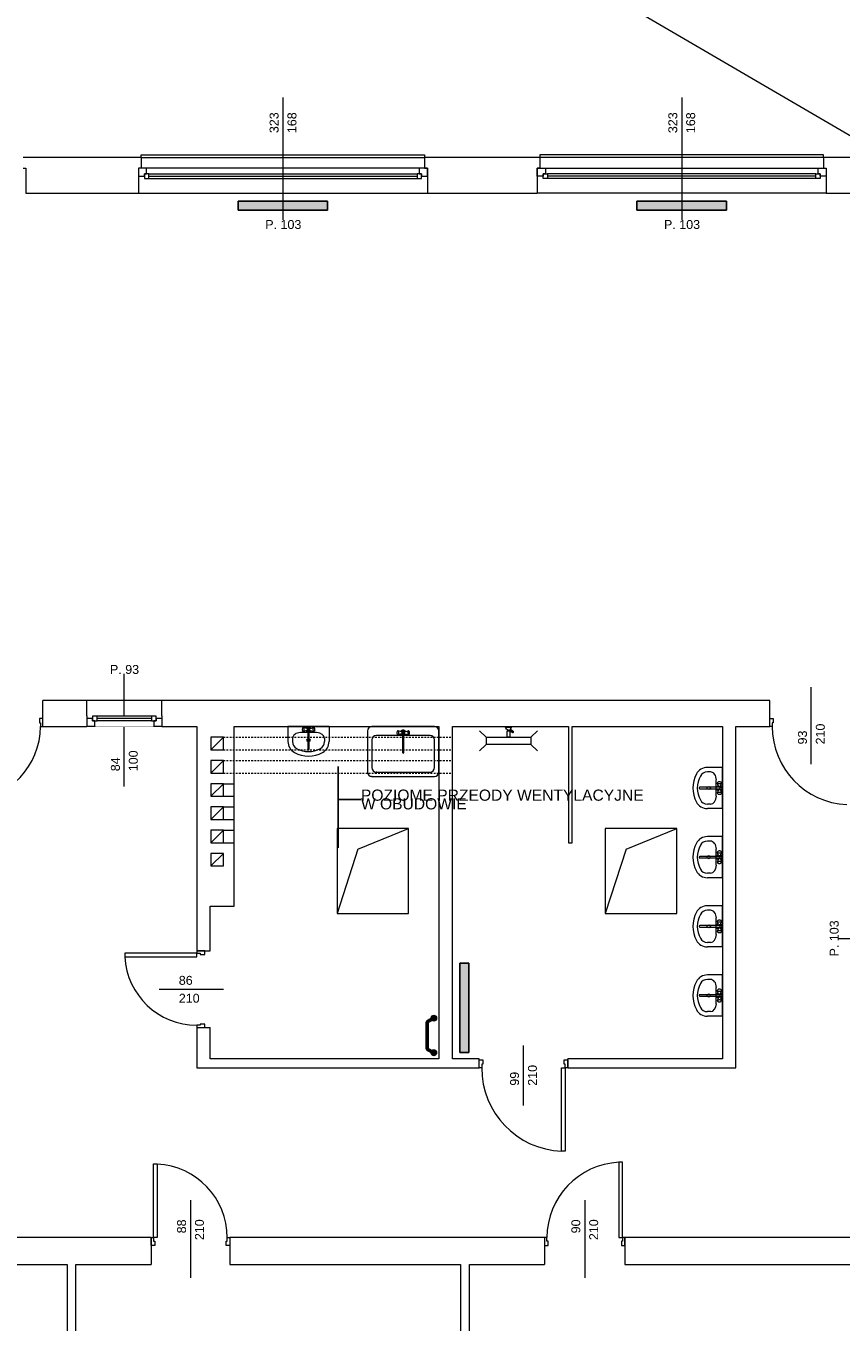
# Model space of a CAD drawing. Header units: millimetres. Extents: x 12683 to 90307, y 30842 to 62253.
# Tile 36 of 152: x 48338 to 49249, y 36621 to 38072. Entities that reach past the tile are written whole.
import ezdxf

# ---------------------------------------------------------------- set-up
doc = ezdxf.new("R2010")
doc.units = ezdxf.units.MM
doc.header["$LTSCALE"] = 0.6
doc.linetypes.add('CIEPLA', pattern=[5.7625, 3.175, -2.5875])
for name, color, linetype, lineweight in [('zzz_podklady_drzwi_opisy', 252, 'Continuous', 15), ('zzz_podklady_okna_opisy', 252, 'Continuous', 15), ('zzz_podklady_sciany', 252, 'Continuous', 15), ('zzzz_mapa', 252, 'Continuous', 15)]:
    doc.layers.add(name, color=color, linetype=linetype, lineweight=lineweight)
doc.layers.add('zzz_podklady_grzejniki_ist', color=252, linetype='Continuous')
doc.styles.add('GENERATED_STYLE_1', font='ARIAL.TTF')
doc.dimstyles.new('GENERATED_STYLE__5', dxfattribs={"dimtxt": 0.18, "dimasz": 91.2, "dimexe": 0.18, "dimexo": 0.0625, "dimgap": 0.09, "dimtad": 0, "dimtih": 1, "dimtoh": 1, "dimdec": 4, "dimzin": 0, "dimdsep": 46, "dimcen": 0.09, "dimadec": 0, "dimazin": 0, "dimtfac": 1, "dimtdec": 4, "dimtmove": 0, "dimatfit": 3, "dimldrblk": 'ARROWHEAD_5', "dimfxl": 1, "dimtolj": 1, "dimtzin": 0, "dimarcsym": 0})

# ---------------------------------------------------------------- blocks, each defined once
blk = doc.blocks.new('ARROWHEAD_5')
at = {"linetype": 'Continuous'}
blk.add_line((0, 0), (-1, 0), dxfattribs=at)
blk.add_solid([(-1, 0.2679), (0, 0), (-1, -0.2679), (-1, 0.2679)], dxfattribs=at)

msp = doc.modelspace()

# ---------------------------------------------------------------- hatches: boundary and pattern name
at = {"layer": 'zzz_podklady_grzejniki_ist'}
for points in [[(48575, 37875.7), (48575, 37865.7), (48675, 37865.7), (48675, 37875.7)], [(49021, 37875.7), (49021, 37865.7), (49121, 37865.7), (49121, 37875.7)], [(48823, 36922.9), (48833, 36922.9), (48833, 37022.9), (48823, 37022.9)]]:
    msp.add_hatch(color=256, dxfattribs=at).paths.add_polyline_path(points, flags=0)
for points in [[(48796.8, 36961.3, 1), (48790.8, 36961.3, 1)], [(48796.8, 36922.6, 1), (48790.8, 36922.6, 1)]]:
    msp.add_hatch(color=256, dxfattribs=at).paths.add_polyline_path(points)

# ---------------------------------------------------------------- linework, layer by layer
at = {"layer": 'zzz_podklady_drzwi_opisy'}
for p, q in [((48447.5, 37220.5), (48447.5, 37346.7)), ((49216, 37245.5), (49216, 37331.7)), ((48356.5, 37296.7), (48352.5, 37296.7)), ((48352.5, 37296.7), (48352.5, 37291.7)), ((48352.5, 37291.7), (48353.7, 37291.7)), ((48353.7, 37291.7), (48353.7, 37287.7)), ((48353.7, 37287.7), (48356.5, 37287.7)), ((48356.5, 37287.7), (48356.5, 37296.7)), ((48356.5, 37287.7), (48356.5, 37296.7)), ((48356.5, 37287.7), (48356.5, 37296.7)), ((49169.5, 37287.7), (49169.5, 37296.7)), ((49169.5, 37296.7), (49173.5, 37296.7)), ((49169.5, 37287.7), (49169.5, 37296.7)), ((49169.5, 37287.7), (49169.5, 37296.7)), ((49172.3, 37287.7), (49169.5, 37287.7)), ((49173.5, 37291.7), (49172.3, 37291.7)), ((49172.3, 37291.7), (49172.3, 37287.7)), ((49173.5, 37296.7), (49173.5, 37291.7)), ((48528.5, 37033.9), (48448.1, 37033.9)), ((48448.1, 37033.9), (48448.1, 37029.9)), ((48448.1, 37029.9), (48528.5, 37029.9)), ((48528.5, 37036.7), (48537.5, 37036.7)), ((48528.5, 37036.7), (48528.5, 37033.9)), ((48537.5, 37036.7), (48528.5, 37036.7)), ((48528.5, 37036.7), (48537.5, 37036.7)), ((48528.5, 37033.9), (48532.5, 37033.9)), ((48528.5, 37029.9), (48528.5, 37033.9)), ((48532.5, 37033.9), (48532.5, 37032.7)), ((48532.5, 37032.7), (48537.5, 37032.7)), ((48537.5, 37032.7), (48537.5, 37036.7)), ((48486.4, 36993.7), (48558.5, 36993.7)), ((48532.5, 36953.5), (48528.5, 36953.5)), ((48528.5, 36953.5), (48528.5, 36950.7)), ((48528.5, 36950.7), (48537.5, 36950.7)), ((48528.5, 36950.7), (48537.5, 36950.7)), ((48528.5, 36950.7), (48537.5, 36950.7)), ((48537.5, 36954.7), (48532.5, 36954.7)), ((48532.5, 36954.7), (48532.5, 36953.5)), ((48537.5, 36950.7), (48537.5, 36954.7)), ((48894, 36863.5), (48894, 36930.7)), ((48844.5, 36914.7), (48848.5, 36914.7)), ((48848.5, 36909.7), (48847.3, 36909.7)), ((48847.3, 36909.7), (48847.3, 36905.7)), ((48848.5, 36914.7), (48848.5, 36909.7)), ((48939.5, 36909.7), (48939.5, 36914.7)), ((48939.5, 36914.7), (48943.5, 36914.7)), ((48940.7, 36909.7), (48939.5, 36909.7)), ((48940.7, 36905.7), (48940.7, 36909.7)), ((48847.3, 36905.7), (48844.5, 36905.7)), ((48936.7, 36812.3), (48936.7, 36905.7)), ((48936.7, 36905.7), (48940.7, 36905.7)), ((48943.5, 36905.7), (48940.7, 36905.7)), ((48940.7, 36905.7), (48940.7, 36812.3)), ((48940.7, 36812.3), (48936.7, 36812.3)), ((48480.3, 36715.7), (48480.3, 36798.1)), ((48480.3, 36798.1), (48484.3, 36798.1)), ((48484.3, 36798.1), (48484.3, 36715.7)), ((49004.7, 36800.1), (49000.7, 36800.1)), ((49000.7, 36800.1), (49000.7, 36715.7)), ((49004.7, 36715.7), (49004.7, 36800.1)), ((48521.5, 36757.8), (48521.5, 36670.7)), ((48962.5, 36757.8), (48962.5, 36670.7)), ((48477.5, 36715.7), (48477.5, 36706.7)), ((48477.5, 36715.7), (48480.3, 36715.7)), ((48477.5, 36706.7), (48477.5, 36715.7)), ((48477.5, 36715.7), (48477.5, 36706.7)), ((48481.5, 36706.7), (48477.5, 36706.7)), ((48480.3, 36715.7), (48480.3, 36711.7)), ((48484.3, 36715.7), (48480.3, 36715.7)), ((48480.3, 36711.7), (48481.5, 36711.7)), ((48481.5, 36711.7), (48481.5, 36706.7)), ((48561.5, 36706.7), (48561.5, 36711.7)), ((48561.5, 36711.7), (48562.7, 36711.7)), ((48565.5, 36706.7), (48561.5, 36706.7)), ((48562.7, 36711.7), (48562.7, 36715.7)), ((48562.7, 36715.7), (48565.5, 36715.7)), ((48565.5, 36715.7), (48565.5, 36706.7)), ((48565.5, 36715.7), (48565.5, 36706.7)), ((48565.5, 36715.7), (48565.5, 36706.7)), ((48917.5, 36715.7), (48917.5, 36706.7)), ((48920.3, 36715.7), (48917.5, 36715.7)), ((48917.5, 36715.7), (48917.5, 36706.7)), ((48917.5, 36715.7), (48917.5, 36706.7)), ((48917.5, 36706.7), (48921.5, 36706.7)), ((48920.3, 36711.7), (48920.3, 36715.7)), ((48921.5, 36711.7), (48920.3, 36711.7)), ((48921.5, 36706.7), (48921.5, 36711.7)), ((49000.7, 36715.7), (49004.7, 36715.7)), ((49004.7, 36711.7), (49003.5, 36711.7)), ((49003.5, 36711.7), (49003.5, 36706.7)), ((49003.5, 36706.7), (49007.5, 36706.7)), ((49007.5, 36715.7), (49004.7, 36715.7)), ((49004.7, 36715.7), (49004.7, 36711.7)), ((49007.5, 36715.7), (49007.5, 36706.7)), ((49007.5, 36706.7), (49007.5, 36715.7)), ((49007.5, 36715.7), (49007.5, 36706.7))]:
    msp.add_line(p, q, dxfattribs=at)
for centre, radius, start, end in [((48271.3, 37287.7), 82.4, 272.7824, 0), ((49259.7, 37287.7), 87.4, 180, 267.3769), ((48528.5, 37033.9), 80.4, 182.8517, 270), ((48940.7, 36905.7), 93.4, 180, 267.5455), ((48480.3, 36715.7), 82.4, 0, 87.2176), ((49004.7, 36715.7), 84.4, 92.7165, 180)]:
    msp.add_arc(centre, radius, start, end, dxfattribs=at)
at = {"layer": 'zzz_podklady_grzejniki_ist'}
for p, q in [((48575, 37865.7), (48575, 37875.7)), ((48675, 37875.7), (48575, 37875.7)), ((48675, 37865.7), (48575, 37865.7)), ((48675, 37875.7), (48675, 37865.7)), ((49021, 37865.7), (49021, 37875.7)), ((49121, 37875.7), (49021, 37875.7)), ((49121, 37865.7), (49021, 37865.7)), ((49121, 37875.7), (49121, 37865.7)), ((48823, 37022.9), (48833, 37022.9)), ((48823, 37022.9), (48823, 36922.9)), ((48833, 37022.9), (48833, 36922.9)), ((48833, 36922.9), (48823, 36922.9))]:
    msp.add_line(p, q, dxfattribs=at)
at = {"layer": 'zzz_podklady_grzejniki_ist', "const_width": 4}
msp.add_lwpolyline([(48792, 36923.5), (48787.8, 36925.8, -0.276253), (48786.2, 36928.4), (48786.2, 36955.5, -0.276253), (48787.8, 36958.1), (48792, 36960.4)], format="xyb", dxfattribs=at)
at = {"layer": 'zzz_podklady_grzejniki_ist'}
for centre in [(48793.8, 36961.3), (48793.8, 36922.6)]:
    msp.add_circle(centre, 3, dxfattribs=at)
at = {"layer": 'zzz_podklady_okna_opisy'}
msp.add_line((49368.6, 37050.2), (49246.5, 37050.2), dxfattribs=at)
at = {"layer": 'zzz_podklady_sciany'}
for p, q in [((48466.5, 37924.7), (48334.5, 37924.7)), ((48466.5, 37924.7), (48466.5, 37927.7)), ((48466.5, 37927.7), (48783.5, 37927.7)), ((48466.5, 37924.7), (48466.5, 37912.7)), ((48466.5, 37924.7), (48783.5, 37924.7)), ((48783.5, 37927.7), (48783.5, 37924.7)), ((48783.5, 37924.7), (48783.5, 37912.7)), ((48912.5, 37924.7), (48783.5, 37924.7)), ((49229.5, 37927.7), (48912.5, 37927.7)), ((48912.5, 37927.7), (48912.5, 37924.7)), ((48912.5, 37924.7), (48912.5, 37912.7)), ((49229.5, 37924.7), (48912.5, 37924.7)), ((49229.5, 37924.7), (49229.5, 37927.7)), ((49229.5, 37924.7), (49229.5, 37912.7)), ((49301.5, 37924.7), (49229.5, 37924.7)), ((48334.5, 37912.7), (48337.5, 37912.7)), ((48337.5, 37912.7), (48337.5, 37903.7)), ((48466.5, 37912.7), (48463.5, 37912.7)), ((48463.5, 37912.7), (48463.5, 37903.7)), ((48463.5, 37912.7), (48463.5, 37903.7)), ((48463.5, 37912.7), (48463.5, 37903.7)), ((48783.5, 37912.7), (48786.5, 37912.7)), ((48786.5, 37912.7), (48786.5, 37903.7)), ((48786.5, 37903.7), (48786.5, 37912.7)), ((48786.5, 37912.7), (48786.5, 37903.7)), ((48912.5, 37912.7), (48909.5, 37912.7)), ((48909.5, 37912.7), (48909.5, 37903.7)), ((48909.5, 37903.7), (48909.5, 37912.7)), ((48909.5, 37912.7), (48909.5, 37903.7)), ((49229.5, 37912.7), (49232.5, 37912.7)), ((49232.5, 37912.7), (49232.5, 37903.7)), ((49232.5, 37912.7), (49232.5, 37903.7)), ((49232.5, 37912.7), (49232.5, 37903.7)), ((48337.5, 37903.7), (48337.5, 37884.7)), ((48463.5, 37903.7), (48463.5, 37884.7)), ((48786.5, 37903.7), (48786.5, 37884.7)), ((48909.5, 37903.7), (48909.5, 37884.7)), ((49232.5, 37903.7), (49232.5, 37884.7)), ((48337.5, 37884.7), (48463.5, 37884.7)), ((48463.5, 37884.7), (48786.5, 37884.7)), ((48463.5, 37884.7), (48786.5, 37884.7)), ((48786.5, 37884.7), (48909.5, 37884.7)), ((49232.5, 37884.7), (48909.5, 37884.7)), ((49232.5, 37884.7), (48909.5, 37884.7)), ((49232.5, 37884.7), (49276.5, 37884.7)), ((48356.5, 37287.7), (48356.5, 37316.7)), ((48405.5, 37316.7), (48356.5, 37316.7)), ((48405.5, 37299.7), (48405.5, 37316.7)), ((48489.5, 37316.7), (48405.5, 37316.7)), ((49169.5, 37316.7), (48489.5, 37316.7)), ((48489.5, 37299.7), (48489.5, 37316.7)), ((49169.5, 37287.7), (49169.5, 37316.7)), ((48405.5, 37299.7), (48405.5, 37287.7)), ((48489.5, 37299.7), (48489.5, 37287.7)), ((48356.5, 37287.7), (48405.5, 37287.7)), ((48489.5, 37287.7), (48405.5, 37287.7)), ((48489.5, 37287.7), (48528.5, 37287.7)), ((48528.5, 37287.7), (48528.5, 37086.7)), ((48570.5, 37287.7), (48799.5, 37287.7)), ((48570.5, 37086.7), (48570.5, 37287.7)), ((48630.6, 37287.7), (48630.6, 37270.9)), ((48676.6, 37287.7), (48630.6, 37287.7)), ((48646.7, 37285.4), (48646.6, 37284.7)), ((48646.6, 37284.7), (48646.6, 37284.1)), ((48646.6, 37284.1), (48646.7, 37283.4)), ((48646.8, 37285.9), (48646.7, 37285.4)), ((48647.1, 37286.3), (48646.8, 37285.9)), ((48647.6, 37286.7), (48647.1, 37286.3)), ((48647.9, 37286.8), (48647.6, 37286.7)), ((48648.1, 37286.7), (48647.9, 37286.8)), ((48651.6, 37285.6), (48647.9, 37286.8)), ((48648.4, 37286.2), (48648.1, 37286.7)), ((48648.6, 37285.6), (48648.4, 37286.2)), ((48648.7, 37284.8), (48648.6, 37285.6)), ((48648.6, 37283.2), (48648.7, 37284)), ((48648.7, 37284), (48648.7, 37284.8)), ((48652.8, 37284.5), (48652.8, 37262.5)), ((48654.4, 37262.5), (48654.4, 37284.5)), ((48655.6, 37285.6), (48659.4, 37286.8)), ((48658.7, 37285.6), (48658.6, 37284.8)), ((48658.6, 37284.8), (48658.6, 37284)), ((48658.6, 37284), (48658.7, 37283.2)), ((48658.8, 37286.2), (48658.7, 37285.6)), ((48659.1, 37286.7), (48658.8, 37286.2)), ((48659.4, 37286.8), (48659.1, 37286.7)), ((48659.6, 37286.7), (48659.4, 37286.8)), ((48659.6, 37286.7), (48660.2, 37286.3)), ((48660.4, 37285.9), (48660.2, 37286.3)), ((48660.5, 37285.4), (48660.4, 37285.9)), ((48660.6, 37284.7), (48660.5, 37285.4)), ((48660.5, 37283.4), (48660.6, 37284.1)), ((48660.6, 37284.1), (48660.6, 37284.7)), ((48676.6, 37287.7), (48676.6, 37270.9)), ((48794.5, 37287.7), (48724.5, 37287.7)), ((48799.5, 37287.7), (48799.5, 36915.7)), ((48814.5, 37287.7), (48944.5, 37287.7)), ((48814.5, 36915.7), (48814.5, 37287.7)), ((48873.9, 37287.1), (48880.7, 37287.1)), ((48874.2, 37285.9), (48873.9, 37287.1)), ((48874.9, 37284.8), (48874.2, 37285.9)), ((48874.9, 37287.7), (48879.7, 37287.7)), ((48874.9, 37287.7), (48874.9, 37287.1)), ((48876, 37284.1), (48874.9, 37284.8)), ((48877.3, 37283.8), (48876, 37284.1)), ((48877, 37283.9), (48877, 37283)), ((48877.3, 37283.8), (48878.6, 37284.1)), ((48877.6, 37283.9), (48877.6, 37283)), ((48878.1, 37284), (48881.7, 37281)), ((48878.6, 37284.1), (48879.7, 37284.8)), ((48879.5, 37284.7), (48882.7, 37282.1)), ((48879.7, 37287.7), (48879.7, 37287.1)), ((48879.7, 37284.8), (48880.4, 37285.9)), ((48880.4, 37285.9), (48880.7, 37287.1)), ((48944.5, 37287.7), (48944.5, 37157.7)), ((48948.5, 37287.7), (49116.5, 37287.7)), ((48948.5, 37157.7), (48948.5, 37287.7)), ((49116.5, 37287.7), (49116.5, 36915.7)), ((49131.5, 36905.7), (49131.5, 37287.7)), ((49131.5, 37287.7), (49169.5, 37287.7)), ((48544.5, 37261.7), (48558.5, 37275.7)), ((48635.6, 37274.2), (48635.6, 37270.9)), ((48644.5, 37280.9), (48644.5, 37280.9)), ((48662.7, 37280.9), (48644.5, 37280.9)), ((48646.7, 37283.4), (48646.8, 37282.9)), ((48646.8, 37282.9), (48647.1, 37282.5)), ((48647.6, 37282.1), (48647.1, 37282.5)), ((48647.6, 37282.1), (48647.9, 37282)), ((48651.6, 37283.2), (48647.9, 37282)), ((48647.9, 37282), (48648.1, 37282.1)), ((48648.1, 37282.1), (48648.4, 37282.6)), ((48648.4, 37282.6), (48648.6, 37283.2)), ((48655.6, 37283.2), (48659.4, 37282)), ((48658.7, 37283.2), (48658.8, 37282.6)), ((48658.8, 37282.6), (48659.1, 37282.1)), ((48659.1, 37282.1), (48659.4, 37282)), ((48659.4, 37282), (48659.6, 37282.1)), ((48659.6, 37282.1), (48660.2, 37282.5)), ((48660.2, 37282.5), (48660.4, 37282.9)), ((48660.4, 37282.9), (48660.5, 37283.4)), ((48671.6, 37274.2), (48671.6, 37270.9)), ((48719.5, 37282.7), (48719.5, 37236.8)), ((48724.5, 37272.7), (48724.5, 37241.8)), ((48789.5, 37277.7), (48729.5, 37277.7)), ((48752.6, 37281.7), (48752.5, 37281)), ((48752.5, 37281), (48752.5, 37280.3)), ((48752.5, 37280.3), (48752.6, 37279.7)), ((48752.7, 37282.2), (48752.6, 37281.7)), ((48752.6, 37279.7), (48752.7, 37279.1)), ((48752.9, 37282.5), (48752.7, 37282.2)), ((48752.7, 37279.1), (48752.9, 37278.8)), ((48753.5, 37282.9), (48752.9, 37282.5)), ((48753.5, 37278.4), (48752.9, 37278.8)), ((48753.7, 37283.1), (48753.5, 37282.9)), ((48753.5, 37278.4), (48753.7, 37278.3)), ((48754, 37282.9), (48753.7, 37283.1)), ((48757.5, 37281.9), (48753.7, 37283.1)), ((48757.5, 37279.5), (48753.7, 37278.3)), ((48753.7, 37278.3), (48754, 37278.4)), ((48754.3, 37282.5), (48754, 37282.9)), ((48754, 37278.4), (48754.3, 37278.8)), ((48754.5, 37281.9), (48754.3, 37282.5)), ((48754.3, 37278.8), (48754.5, 37279.5)), ((48754.6, 37281.1), (48754.5, 37281.9)), ((48754.5, 37279.5), (48754.6, 37280.3)), ((48754.6, 37280.3), (48754.6, 37281.1)), ((48758.7, 37280.8), (48758.7, 37258.8)), ((48760.3, 37258.8), (48760.3, 37280.8)), ((48761.5, 37281.9), (48765.3, 37283.1)), ((48761.5, 37279.5), (48765.3, 37278.3)), ((48764.6, 37281.9), (48764.5, 37281.1)), ((48764.5, 37281.1), (48764.5, 37280.3)), ((48764.5, 37280.3), (48764.6, 37279.5)), ((48764.7, 37282.5), (48764.6, 37281.9)), ((48764.6, 37279.5), (48764.7, 37278.8)), ((48765, 37282.9), (48764.7, 37282.5)), ((48764.7, 37278.8), (48765, 37278.4)), ((48765.3, 37283.1), (48765, 37282.9)), ((48765, 37278.4), (48765.3, 37278.3)), ((48765.5, 37282.9), (48765.3, 37283.1)), ((48765.3, 37278.3), (48765.5, 37278.4)), ((48765.5, 37282.9), (48766.1, 37282.5)), ((48765.5, 37278.4), (48766.1, 37278.8)), ((48766.3, 37282.2), (48766.1, 37282.5)), ((48766.1, 37278.8), (48766.3, 37279.1)), ((48766.4, 37281.7), (48766.3, 37282.2)), ((48766.3, 37279.1), (48766.4, 37279.7)), ((48766.5, 37281), (48766.4, 37281.7)), ((48766.4, 37279.7), (48766.5, 37280.3)), ((48766.5, 37280.3), (48766.5, 37281)), ((48794.5, 37241.8), (48794.5, 37272.7)), ((48799.5, 37236.8), (48799.5, 37282.7)), ((48852.3, 37275.7), (48845, 37283)), ((48852.3, 37275.7), (48902.3, 37275.7)), ((48852.3, 37275.7), (48852.3, 37267.7)), ((48875.7, 37283), (48878.9, 37283)), ((48875.7, 37275.7), (48875.7, 37283)), ((48878.9, 37275.7), (48875.7, 37275.7)), ((48878.9, 37283), (48878.9, 37275.7)), ((48881.7, 37281), (48882.1, 37280.8)), ((48882.1, 37280.8), (48882.6, 37280.9)), ((48882.6, 37280.9), (48882.9, 37281.3)), ((48882.9, 37281.7), (48882.7, 37282.1)), ((48882.9, 37281.3), (48882.9, 37281.7)), ((48902.3, 37275.7), (48909.6, 37283)), ((48902.3, 37275.7), (48902.3, 37267.7)), ((48852.3, 37267.7), (48845, 37260.4)), ((48902.3, 37267.7), (48852.3, 37267.7)), ((48902.3, 37267.7), (48909.6, 37260.4)), ((48544.5, 37235.7), (48558.5, 37249.7)), ((49116.5, 37241.9), (49099.7, 37241.9)), ((49116.5, 37195.9), (49116.5, 37241.9)), ((48724.5, 37231.8), (48794.5, 37231.8)), ((48729.5, 37236.8), (48789.5, 37236.8)), ((49103.1, 37236.9), (49099.7, 37236.9)), ((49109.7, 37228), (49109.7, 37228)), ((49109.7, 37209.8), (49109.7, 37228)), ((49111.7, 37225.6), (49111.4, 37225.4)), ((49112.2, 37225.8), (49111.7, 37225.6)), ((49112.9, 37225.9), (49112.2, 37225.8)), ((49113.6, 37225.9), (49112.9, 37225.9)), ((49114.2, 37225.8), (49113.6, 37225.9)), ((49114.8, 37225.6), (49114.2, 37225.8)), ((49115.1, 37225.4), (49114.8, 37225.6)), ((48544.5, 37209.7), (48558.5, 37223.7)), ((48558.5, 37223.7), (48570.5, 37223.7)), ((49113.4, 37219.7), (49091.3, 37219.7)), ((49091.3, 37218.1), (49113.4, 37218.1)), ((49111, 37224.9), (49110.8, 37224.6)), ((49110.8, 37224.6), (49111, 37224.4)), ((49112, 37220.9), (49110.8, 37224.6)), ((49112, 37216.9), (49110.8, 37213.1)), ((49111, 37213.4), (49110.8, 37213.1)), ((49110.8, 37213.1), (49111, 37212.8)), ((49111, 37224.9), (49111.4, 37225.4)), ((49111, 37224.4), (49111.4, 37224.1)), ((49111.4, 37213.7), (49111, 37213.4)), ((49111, 37212.8), (49111.4, 37212.3)), ((49111.4, 37224.1), (49112, 37223.9)), ((49112, 37213.8), (49111.4, 37213.7)), ((49111.4, 37212.3), (49111.7, 37212.1)), ((49111.7, 37212.1), (49112.2, 37212)), ((49112, 37223.9), (49112.8, 37223.8)), ((49112.8, 37213.9), (49112, 37213.8)), ((49112.2, 37212), (49112.9, 37211.9)), ((49112.8, 37223.8), (49113.7, 37223.8)), ((49113.7, 37213.9), (49112.8, 37213.9)), ((49112.9, 37211.9), (49113.6, 37211.9)), ((49113.6, 37211.9), (49114.2, 37212)), ((49113.7, 37223.8), (49114.4, 37223.9)), ((49114.4, 37213.8), (49113.7, 37213.9)), ((49114.2, 37212), (49114.8, 37212.1)), ((49114.4, 37220.9), (49115.6, 37224.6)), ((49114.4, 37223.9), (49115.1, 37224.1)), ((49114.4, 37216.9), (49115.6, 37213.1)), ((49115.1, 37213.7), (49114.4, 37213.8)), ((49114.8, 37212.1), (49115.1, 37212.3)), ((49115.5, 37224.9), (49115.1, 37225.4)), ((49115.1, 37224.1), (49115.5, 37224.4)), ((49115.5, 37213.4), (49115.1, 37213.7)), ((49115.5, 37212.8), (49115.1, 37212.3)), ((49115.6, 37224.6), (49115.5, 37224.9)), ((49115.5, 37224.4), (49115.6, 37224.6)), ((49115.6, 37213.1), (49115.5, 37213.4)), ((49115.5, 37212.8), (49115.6, 37213.1)), ((48544.5, 37183.7), (48558.5, 37197.7)), ((48558.5, 37209.7), (48570.5, 37209.7)), ((48558.5, 37197.7), (48570.5, 37197.7)), ((49103.1, 37200.9), (49099.7, 37200.9)), ((48558.5, 37183.7), (48570.5, 37183.7)), ((49116.5, 37195.9), (49099.7, 37195.9)), ((48544.5, 37157.7), (48558.5, 37171.7)), ((48558.5, 37171.7), (48570.5, 37171.7)), ((48685.5, 37173.6), (48685.5, 37078.6)), ((48765.5, 37173.6), (48685.5, 37173.6)), ((48708.9, 37150.3), (48765.5, 37173.6)), ((48765.5, 37078.6), (48765.5, 37173.6)), ((48985.5, 37173.6), (48985.5, 37078.6)), ((49065.5, 37173.6), (48985.5, 37173.6)), ((49008.9, 37150.3), (49065.5, 37173.6)), ((49065.5, 37078.6), (49065.5, 37173.6)), ((48558.5, 37157.7), (48570.5, 37157.7)), ((48944.5, 37157.7), (48948.5, 37157.7)), ((49116.5, 37164.5), (49099.7, 37164.5)), ((49103.1, 37159.5), (49099.7, 37159.5)), ((49116.5, 37118.5), (49116.5, 37164.5)), ((48544.5, 37131.7), (48558.5, 37145.7)), ((48708.9, 37150.3), (48685.5, 37078.6)), ((49008.9, 37150.3), (48985.5, 37078.6)), ((49113.4, 37142.3), (49091.3, 37142.3)), ((49091.3, 37140.7), (49113.4, 37140.7)), ((49109.7, 37150.6), (49109.7, 37150.6)), ((49109.7, 37132.4), (49109.7, 37150.6)), ((49111, 37147.5), (49110.8, 37147.2)), ((49110.8, 37147.2), (49111, 37147)), ((49112, 37143.5), (49110.8, 37147.2)), ((49112, 37139.5), (49110.8, 37135.7)), ((49111, 37147.5), (49111.4, 37148)), ((49111, 37147), (49111.4, 37146.7)), ((49111.7, 37148.2), (49111.4, 37148)), ((49111.4, 37146.7), (49112, 37146.5)), ((49112.2, 37148.4), (49111.7, 37148.2)), ((49112, 37146.5), (49112.8, 37146.4)), ((49112.9, 37148.5), (49112.2, 37148.4)), ((49112.8, 37146.4), (49113.7, 37146.4)), ((49113.6, 37148.5), (49112.9, 37148.5)), ((49114.2, 37148.4), (49113.6, 37148.5)), ((49113.7, 37146.4), (49114.4, 37146.5)), ((49114.8, 37148.2), (49114.2, 37148.4)), ((49114.4, 37143.5), (49115.6, 37147.2)), ((49114.4, 37146.5), (49115.1, 37146.7)), ((49114.4, 37139.5), (49115.6, 37135.7)), ((49115.1, 37148), (49114.8, 37148.2)), ((49115.5, 37147.5), (49115.1, 37148)), ((49115.1, 37146.7), (49115.5, 37147)), ((49115.6, 37147.2), (49115.5, 37147.5)), ((49115.5, 37147), (49115.6, 37147.2)), ((49111, 37136), (49110.8, 37135.7)), ((49110.8, 37135.7), (49111, 37135.4)), ((49111.4, 37136.2), (49111, 37136)), ((49111, 37135.4), (49111.4, 37134.9)), ((49112, 37136.4), (49111.4, 37136.2)), ((49111.4, 37134.9), (49111.7, 37134.7)), ((49111.7, 37134.7), (49112.2, 37134.6)), ((49112.8, 37136.5), (49112, 37136.4)), ((49112.2, 37134.6), (49112.9, 37134.5)), ((49113.7, 37136.5), (49112.8, 37136.5)), ((49112.9, 37134.5), (49113.6, 37134.5)), ((49113.6, 37134.5), (49114.2, 37134.6)), ((49114.4, 37136.4), (49113.7, 37136.5)), ((49114.2, 37134.6), (49114.8, 37134.7)), ((49115.1, 37136.2), (49114.4, 37136.4)), ((49114.8, 37134.7), (49115.1, 37134.9)), ((49115.5, 37136), (49115.1, 37136.2)), ((49115.5, 37135.4), (49115.1, 37134.9)), ((49115.6, 37135.7), (49115.5, 37136)), ((49115.5, 37135.4), (49115.6, 37135.7)), ((49103.1, 37123.5), (49099.7, 37123.5)), ((49116.5, 37118.5), (49099.7, 37118.5)), ((48528.5, 37086.7), (48528.5, 37036.7)), ((48543.5, 37036.7), (48543.5, 37086.7)), ((48543.5, 37086.7), (48570.5, 37086.7)), ((49116.5, 37087.1), (49099.7, 37087.1)), ((49103.1, 37082.1), (49099.7, 37082.1)), ((49116.5, 37041.1), (49116.5, 37087.1)), ((48685.5, 37078.6), (48765.5, 37078.6)), ((48985.5, 37078.6), (49065.5, 37078.6)), ((49109.7, 37073.2), (49109.7, 37073.2)), ((49109.7, 37055), (49109.7, 37073.2)), ((49111, 37070.1), (49110.8, 37069.8)), ((49110.8, 37069.8), (49111, 37069.5)), ((49112, 37066.1), (49110.8, 37069.8)), ((49111, 37070.1), (49111.4, 37070.6)), ((49111, 37069.5), (49111.4, 37069.3)), ((49111.7, 37070.8), (49111.4, 37070.6)), ((49111.4, 37069.3), (49112, 37069.1)), ((49112.2, 37071), (49111.7, 37070.8)), ((49112, 37069.1), (49112.8, 37069)), ((49112.9, 37071.1), (49112.2, 37071)), ((49112.8, 37069), (49113.7, 37069)), ((49113.6, 37071.1), (49112.9, 37071.1)), ((49114.2, 37071), (49113.6, 37071.1)), ((49113.7, 37069), (49114.4, 37069.1)), ((49114.8, 37070.8), (49114.2, 37071)), ((49114.4, 37066.1), (49115.6, 37069.8)), ((49114.4, 37069.1), (49115.1, 37069.3)), ((49115.1, 37070.6), (49114.8, 37070.8)), ((49115.5, 37070.1), (49115.1, 37070.6)), ((49115.1, 37069.3), (49115.5, 37069.5)), ((49115.6, 37069.8), (49115.5, 37070.1)), ((49115.5, 37069.5), (49115.6, 37069.8)), ((49113.4, 37064.9), (49091.3, 37064.9)), ((49091.3, 37063.3), (49113.4, 37063.3)), ((49112, 37062.1), (49110.8, 37058.3)), ((49111, 37058.6), (49110.8, 37058.3)), ((49110.8, 37058.3), (49111, 37058)), ((49111.4, 37058.8), (49111, 37058.6)), ((49111, 37058), (49111.4, 37057.5)), ((49112, 37059), (49111.4, 37058.8)), ((49111.4, 37057.5), (49111.7, 37057.3)), ((49111.7, 37057.3), (49112.2, 37057.2)), ((49112.8, 37059.1), (49112, 37059)), ((49112.2, 37057.2), (49112.9, 37057.1)), ((49113.7, 37059.1), (49112.8, 37059.1)), ((49112.9, 37057.1), (49113.6, 37057.1)), ((49113.6, 37057.1), (49114.2, 37057.2)), ((49114.4, 37059), (49113.7, 37059.1)), ((49114.2, 37057.2), (49114.8, 37057.3)), ((49114.4, 37062.1), (49115.6, 37058.3)), ((49115.1, 37058.8), (49114.4, 37059)), ((49114.8, 37057.3), (49115.1, 37057.5)), ((49115.5, 37058.6), (49115.1, 37058.8)), ((49115.5, 37058), (49115.1, 37057.5)), ((49115.6, 37058.3), (49115.5, 37058.6)), ((49115.5, 37058), (49115.6, 37058.3)), ((49103.1, 37046.1), (49099.7, 37046.1)), ((49116.5, 37041.1), (49099.7, 37041.1)), ((48528.5, 37036.7), (48543.5, 37036.7)), ((49116.5, 37009.7), (49099.7, 37009.7)), ((49116.5, 36963.7), (49116.5, 37009.7)), ((49103.1, 37004.7), (49099.7, 37004.7)), ((49109.7, 36995.8), (49109.7, 36995.8)), ((49109.7, 36977.5), (49109.7, 36995.8)), ((49112.2, 36993.6), (49111.7, 36993.4)), ((49112.9, 36993.7), (49112.2, 36993.6)), ((49113.6, 36993.7), (49112.9, 36993.7)), ((49114.2, 36993.6), (49113.6, 36993.7)), ((49114.8, 36993.4), (49114.2, 36993.6)), ((49113.4, 36987.4), (49091.3, 36987.4)), ((49091.3, 36985.9), (49113.4, 36985.9)), ((49111, 36992.7), (49110.8, 36992.4)), ((49110.8, 36992.4), (49111, 36992.1)), ((49112, 36988.7), (49110.8, 36992.4)), ((49112, 36984.6), (49110.8, 36980.9)), ((49111, 36981.2), (49110.8, 36980.9)), ((49110.8, 36980.9), (49111, 36980.6)), ((49111, 36992.7), (49111.4, 36993.2)), ((49111, 36992.1), (49111.4, 36991.9)), ((49111.4, 36981.4), (49111, 36981.2)), ((49111, 36980.6), (49111.4, 36980.1)), ((49111.7, 36993.4), (49111.4, 36993.2)), ((49111.4, 36991.9), (49112, 36991.7)), ((49112, 36981.6), (49111.4, 36981.4)), ((49111.4, 36980.1), (49111.7, 36979.9)), ((49111.7, 36979.9), (49112.2, 36979.7)), ((49112, 36991.7), (49112.8, 36991.6)), ((49112.8, 36981.7), (49112, 36981.6)), ((49112.2, 36979.7), (49112.9, 36979.7)), ((49112.8, 36991.6), (49113.7, 36991.6)), ((49113.7, 36981.7), (49112.8, 36981.7)), ((49112.9, 36979.7), (49113.6, 36979.7)), ((49113.6, 36979.7), (49114.2, 36979.7)), ((49113.7, 36991.6), (49114.4, 36991.7)), ((49114.4, 36981.6), (49113.7, 36981.7)), ((49114.2, 36979.7), (49114.8, 36979.9)), ((49114.4, 36988.7), (49115.6, 36992.4)), ((49114.4, 36991.7), (49115.1, 36991.9)), ((49114.4, 36984.6), (49115.6, 36980.9)), ((49115.1, 36981.4), (49114.4, 36981.6)), ((49115.1, 36993.2), (49114.8, 36993.4)), ((49114.8, 36979.9), (49115.1, 36980.1)), ((49115.5, 36992.7), (49115.1, 36993.2)), ((49115.1, 36991.9), (49115.5, 36992.1)), ((49115.5, 36981.2), (49115.1, 36981.4)), ((49115.5, 36980.6), (49115.1, 36980.1)), ((49115.6, 36992.4), (49115.5, 36992.7)), ((49115.5, 36992.1), (49115.6, 36992.4)), ((49115.6, 36980.9), (49115.5, 36981.2)), ((49115.5, 36980.6), (49115.6, 36980.9)), ((49103.1, 36968.7), (49099.7, 36968.7)), ((48528.5, 36950.7), (48543.5, 36950.7)), ((48528.5, 36950.7), (48528.5, 36905.7)), ((48543.5, 36915.7), (48543.5, 36950.7)), ((49116.5, 36963.7), (49099.7, 36963.7)), ((48799.5, 36915.7), (48543.5, 36915.7)), ((48844.5, 36915.7), (48814.5, 36915.7)), ((48844.5, 36914.7), (48844.5, 36915.7)), ((48844.5, 36905.7), (48844.5, 36914.7)), ((48844.5, 36905.7), (48844.5, 36914.7)), ((48844.5, 36905.7), (48844.5, 36914.7)), ((48943.5, 36914.7), (48943.5, 36915.7)), ((49116.5, 36915.7), (48943.5, 36915.7)), ((48943.5, 36905.7), (48943.5, 36914.7)), ((48943.5, 36914.7), (48943.5, 36905.7)), ((48943.5, 36905.7), (48943.5, 36914.7)), ((48528.5, 36905.7), (48844.5, 36905.7)), ((48943.5, 36905.7), (49131.5, 36905.7)), ((48477.5, 36715.7), (48120.5, 36715.7)), ((48477.5, 36715.7), (48477.5, 36685.7)), ((48565.5, 36715.7), (48565.5, 36685.7)), ((48917.5, 36715.7), (48565.5, 36715.7)), ((48917.5, 36715.7), (48917.5, 36685.7)), ((49007.5, 36715.7), (49007.5, 36685.7)), ((49276.5, 36715.7), (49007.5, 36715.7)), ((48120.5, 36685.7), (48383.5, 36685.7)), ((48383.5, 36685.7), (48383.5, 36115.7)), ((48393.5, 36685.7), (48477.5, 36685.7)), ((48393.5, 36115.7), (48393.5, 36685.7)), ((48565.5, 36685.7), (48823.5, 36685.7)), ((48823.5, 36685.7), (48823.5, 36115.7)), ((48833.5, 36685.7), (48917.5, 36685.7)), ((48833.5, 36115.7), (48833.5, 36685.7)), ((49007.5, 36685.7), (49276.5, 36685.7))]:
    msp.add_line(p, q, dxfattribs=at)
at = {"layer": 'zzz_podklady_sciany', "linetype": 'CIEPLA'}
for p, q in [((48558.5, 37275.7), (48814.5, 37275.7)), ((48558.5, 37261.7), (48814.5, 37261.7)), ((48558.5, 37249.7), (48814.5, 37249.7)), ((48558.5, 37235.7), (48814.5, 37235.7))]:
    msp.add_line(p, q, dxfattribs=at)
at = {"layer": 'zzz_podklady_sciany', "flags": 128}
for points in [[(48544.5, 37261.7), (48558.5, 37261.7), (48558.5, 37275.7), (48544.5, 37275.7)], [(48544.5, 37235.7), (48558.5, 37235.7), (48558.5, 37249.7), (48544.5, 37249.7)], [(48544.5, 37209.7), (48558.5, 37209.7), (48558.5, 37223.7), (48544.5, 37223.7)], [(48544.5, 37183.7), (48558.5, 37183.7), (48558.5, 37197.7), (48544.5, 37197.7)], [(48544.5, 37157.7), (48558.5, 37157.7), (48558.5, 37171.7), (48544.5, 37171.7)], [(48544.5, 37131.7), (48558.5, 37131.7), (48558.5, 37145.7), (48544.5, 37145.7)]]:
    msp.add_lwpolyline(points, close=True, dxfattribs=at)
at = {"layer": 'zzz_podklady_sciany'}
for centre in [(48653.6, 37272.5), (49101.3, 37218.9), (49101.3, 37141.5), (49101.3, 37064.1), (49101.3, 36986.7)]:
    msp.add_circle(centre, 1.75, dxfattribs=at)
for centre, radius, start, end in [((48653.6, 37284.4), 3, 27.9765, 152.0235), ((48653.6, 37284.4), 1.68, 298.0549, 241.9451), ((48653.6, 37284.4), 0.8, 10, 170), ((48724.5, 37282.7), 5, 90, 180), ((48759.5, 37280.7), 3, 27.9765, 152.0235), ((48794.5, 37282.7), 5, 0, 90), ((48644.5, 37270.9), 13.9, 180, 241.5254), ((48644.5, 37270.9), 8.89, 180, 241.5254), ((48653.6, 37284.4), 3, 207.9765, 254.7747), ((48653.6, 37284.4), 3, 285.2253, 332.0235), ((48662.7, 37270.9), 8.89, 298.4746, 0), ((48662.7, 37270.9), 13.9, 298.4746, 0), ((48729.5, 37272.7), 5, 90, 180), ((48759.5, 37280.7), 3, 207.9765, 254.7747), ((48759.5, 37280.7), 1.68, 298.0549, 241.9451), ((48759.5, 37280.7), 0.8, 10, 170), ((48759.5, 37280.7), 3, 285.2253, 332.0235), ((48789.5, 37272.7), 5, 0, 90), ((48653.6, 37287.7), 33, 241.5254, 298.4746), ((48653.6, 37287.7), 28, 241.5254, 298.4746), ((48653.6, 37262.5), 0.788, 180, 0), ((48759.5, 37258.8), 0.788, 180, 0), ((48729.5, 37241.8), 5, 180, 270), ((48789.5, 37241.8), 5, 270, 0), ((49099.7, 37228), 13.9, 90, 151.5254), ((48724.5, 37236.8), 5, 180, 270), ((48794.5, 37236.8), 5, 270, 0), ((49116.5, 37218.9), 33, 151.5254, 208.4746), ((49116.5, 37218.9), 28, 151.5254, 208.4746), ((49099.7, 37228), 8.89, 90, 151.5254), ((49091.3, 37218.9), 0.788, 90, 270), ((49113.2, 37218.9), 3, 117.9765, 164.7747), ((49113.2, 37218.9), 3, 195.2253, 242.0235), ((49113.2, 37218.9), 1.68, 208.0549, 151.9451), ((49113.2, 37218.9), 0.8, 280, 80), ((49113.2, 37218.9), 3, 297.9765, 62.0235), ((49099.7, 37209.8), 13.9, 208.4746, 270), ((49099.7, 37209.8), 8.89, 208.4746, 270), ((49116.5, 37141.5), 33, 151.5254, 208.4746), ((49099.7, 37150.6), 13.9, 90, 151.5254), ((49116.5, 37141.5), 28, 151.5254, 208.4746), ((49099.7, 37150.6), 8.89, 90, 151.5254), ((49091.3, 37141.5), 0.788, 90, 270), ((49113.2, 37141.5), 3, 117.9765, 164.7747), ((49113.2, 37141.5), 3, 195.2253, 242.0235), ((49113.2, 37141.5), 1.68, 208.0549, 151.9451), ((49113.2, 37141.5), 0.8, 280, 80), ((49113.2, 37141.5), 3, 297.9765, 62.0235), ((49099.7, 37132.4), 13.9, 208.4746, 270), ((49099.7, 37132.4), 8.89, 208.4746, 270), ((49099.7, 37073.2), 13.9, 90, 151.5254), ((49099.7, 37073.2), 8.89, 90, 151.5254), ((49116.5, 37064.1), 33, 151.5254, 208.4746), ((49116.5, 37064.1), 28, 151.5254, 208.4746), ((49113.2, 37064.1), 3, 117.9765, 164.7747), ((49113.2, 37064.1), 3, 297.9765, 62.0235), ((49091.3, 37064.1), 0.788, 90, 270), ((49113.2, 37064.1), 3, 195.2253, 242.0235), ((49113.2, 37064.1), 1.68, 208.0549, 151.9451), ((49113.2, 37064.1), 0.8, 280, 80), ((49099.7, 37055), 13.9, 208.4746, 270), ((49099.7, 37055), 8.89, 208.4746, 270), ((49099.7, 36995.8), 13.9, 90, 151.5254), ((49116.5, 36986.7), 33, 151.5254, 208.4746), ((49116.5, 36986.7), 28, 151.5254, 208.4746), ((49099.7, 36995.8), 8.89, 90, 151.5254), ((49091.3, 36986.7), 0.788, 90, 270), ((49113.2, 36986.7), 3, 117.9765, 164.7747), ((49113.2, 36986.7), 3, 195.2253, 242.0235), ((49113.2, 36986.7), 1.68, 208.0549, 151.9451), ((49113.2, 36986.7), 0.8, 280, 80), ((49113.2, 36986.7), 3, 297.9765, 62.0235), ((49099.7, 36977.5), 13.9, 208.4746, 270), ((49099.7, 36977.5), 8.89, 208.4746, 270)]:
    msp.add_arc(centre, radius, start, end, dxfattribs=at)
for centre, major_axis, start_param, end_param in [((48644.5, 37274.2), (8.89, 0), 1.570796, 3.141593), ((48662.7, 37274.2), (-8.89, 0), 3.141593, 4.712389), ((49103.1, 37228), (0, -8.89), 1.570796, 3.141593), ((49103.1, 37209.8), (0, 8.89), 3.141593, 4.712389), ((49103.1, 37150.6), (0, -8.89), 1.570796, 3.141593), ((49103.1, 37132.4), (0, 8.89), 3.141593, 4.712389), ((49103.1, 37073.2), (0, -8.89), 1.570796, 3.141593), ((49103.1, 37055), (0, 8.89), 3.141593, 4.712389), ((49103.1, 36995.8), (0, -8.89), 1.570796, 3.141593), ((49103.1, 36977.5), (0, 8.89), 3.141593, 4.712389)]:
    msp.add_ellipse(centre, major_axis=major_axis, ratio=0.750558, start_param=start_param, end_param=end_param, dxfattribs=at)
for p in [(48724.5, 37231.8), (48729.5, 37236.8)]:
    msp.add_point(p, dxfattribs=at)

# ---------------------------------------------------------------- texts
at = {"layer": 'zzz_podklady_drzwi_opisy', "char_height": 10, "attachment_point": 7, "style": 'GENERATED_STYLE_1'}
for s, insert in [('{P. 93}', (48431.5, 37346.5)), ('{86}', (48508.5, 36998.5)), ('{210}', (48508.5, 36978.5))]:
    msp.add_mtext(s, dxfattribs=dict(at, insert=insert))
at = {"layer": 'zzz_podklady_drzwi_opisy', "char_height": 10, "attachment_point": 7, "rotation": 90, "style": 'GENERATED_STYLE_1'}
for s, insert in [('{210}', (49231.2, 37267.7)), ('{93}', (49211.2, 37267.7)), ('{100}', (48462.7, 37237.7)), ('{84}', (48442.7, 37237.7)), ('{210}', (48909.2, 36885.7)), ('{99}', (48889.2, 36885.7)), ('{88}', (48516.7, 36720.5)), ('{210}', (48536.7, 36712.9)), ('{90}', (48957.7, 36720.5)), ('{210}', (48977.7, 36712.9))]:
    msp.add_mtext(s, dxfattribs=dict(at, insert=insert))
at = {"layer": 'zzz_podklady_drzwi_opisy', "insert": (48712.2, 37206), "char_height": 12.5, "width": 310.4, "attachment_point": 4, "line_spacing_factor": 0.46425, "style": 'GENERATED_STYLE_1'}
msp.add_mtext('{POZIOME PRZEODY WENTYLACYJNE\\PW OBUDOWIE}', dxfattribs=at)
at = {"layer": 'zzz_podklady_okna_opisy', "char_height": 10, "attachment_point": 7, "rotation": 90, "style": 'GENERATED_STYLE_1'}
for s, insert in [('{323}', (48620.2, 37951.9)), ('{168}', (48640.2, 37951.9)), ('{323}', (49066.2, 37951.9)), ('{168}', (49086.2, 37951.9)), ('{P. 103}', (49246.7, 37030.4))]:
    msp.add_mtext(s, dxfattribs=dict(at, insert=insert))
at = {"layer": 'zzz_podklady_okna_opisy', "char_height": 10, "attachment_point": 7, "style": 'GENERATED_STYLE_1'}
for insert in [(48605.2, 37844.5), (49051.2, 37844.5)]:
    msp.add_mtext('{P. 103}', dxfattribs=dict(at, insert=insert))

# ---------------------------------------------------------------- leaders
at = {"layer": 'zzz_podklady_drzwi_opisy', "annotation_type": 0, "has_hookline": 1, "hookline_direction": 0, "text_width": 168.2}
msp.add_leader([(48686.9, 37243.1), (48686.9, 37206), (48712.1, 37206)], dimstyle='GENERATED_STYLE__5', dxfattribs=at)

# ---------------------------------------------------------------- next in the draw order: wipeouts: each hides what was drawn before it
at = {"ltscale": 12112.456041}
for points in [[(48775, 37901.2), (48775, 37906.2), (48777.5, 37906.2), (48777.5, 37912.7), (48472.5, 37912.7), (48472.5, 37906.2), (48475, 37906.2), (48475, 37901.2)], [(48921, 37901.2), (48921, 37906.2), (48918.5, 37906.2), (48918.5, 37912.7), (49223.5, 37912.7), (49223.5, 37906.2), (49221, 37906.2), (49221, 37901.2)]]:
    msp.add_wipeout(points, dxfattribs=at).dxf.layer = 'zzz_podklady_sciany'
at = {"ltscale": 2606.649777}
msp.add_wipeout([(48417, 37299.2), (48417, 37294.2), (48414.5, 37294.2), (48414.5, 37287.7), (48480.5, 37287.7), (48480.5, 37294.2), (48478, 37294.2), (48478, 37299.2)], dxfattribs=at).dxf.layer = 'zzz_podklady_sciany'

# ---------------------------------------------------------------- next in the draw order: linework, layer by layer
at = {"layer": 'zzz_podklady_okna_opisy'}
for p, q in [((48625, 37991.8), (48625, 37854.7)), ((49071, 37991.8), (49071, 37854.7))]:
    msp.add_line(p, q, dxfattribs=at)
at = {"layer": 'zzz_podklady_sciany'}
for p, q in [((48472.5, 37912.7), (48463.5, 37912.7)), ((48466.5, 37912.7), (48463.5, 37912.7)), ((48472.5, 37906.2), (48472.5, 37912.7)), ((48777.5, 37912.7), (48472.5, 37912.7)), ((48786.5, 37912.7), (48777.5, 37912.7)), ((48777.5, 37912.7), (48777.5, 37906.2)), ((48783.5, 37912.7), (48786.5, 37912.7)), ((48909.5, 37912.7), (48918.5, 37912.7)), ((48912.5, 37912.7), (48909.5, 37912.7)), ((48918.5, 37912.7), (48918.5, 37906.2)), ((48918.5, 37912.7), (49223.5, 37912.7)), ((49223.5, 37906.2), (49223.5, 37912.7)), ((49223.5, 37912.7), (49232.5, 37912.7)), ((49229.5, 37912.7), (49232.5, 37912.7)), ((48463.5, 37903.7), (48470, 37903.7)), ((48470, 37903.7), (48470, 37906.2)), ((48470, 37906.2), (48472.5, 37906.2)), ((48475, 37906.2), (48470, 37906.2)), ((48470, 37906.2), (48470, 37901.2)), ((48470, 37901.2), (48475, 37901.2)), ((48475, 37906.2), (48775, 37906.2)), ((48475, 37901.2), (48475, 37906.2)), ((48475, 37903.7), (48775, 37903.7)), ((48475, 37901.2), (48775, 37901.2)), ((48475, 37901.2), (48775, 37901.2)), ((48780, 37906.2), (48775, 37906.2)), ((48775, 37906.2), (48775, 37901.2)), ((48775, 37901.2), (48780, 37901.2)), ((48777.5, 37906.2), (48780, 37906.2)), ((48780, 37906.2), (48780, 37903.7)), ((48780, 37901.2), (48780, 37906.2)), ((48780, 37903.7), (48786.5, 37903.7)), ((48916, 37903.7), (48909.5, 37903.7)), ((48918.5, 37906.2), (48916, 37906.2)), ((48916, 37906.2), (48916, 37903.7)), ((48916, 37906.2), (48921, 37906.2)), ((48916, 37901.2), (48916, 37906.2)), ((48921, 37901.2), (48916, 37901.2)), ((49221, 37906.2), (48921, 37906.2)), ((48921, 37906.2), (48921, 37901.2)), ((49221, 37903.7), (48921, 37903.7)), ((49221, 37901.2), (48921, 37901.2)), ((49221, 37901.2), (48921, 37901.2)), ((49221, 37901.2), (49221, 37906.2)), ((49221, 37906.2), (49226, 37906.2)), ((49226, 37901.2), (49221, 37901.2)), ((49226, 37906.2), (49223.5, 37906.2)), ((49226, 37903.7), (49226, 37906.2)), ((49226, 37906.2), (49226, 37901.2)), ((49232.5, 37903.7), (49226, 37903.7)), ((48417, 37299.2), (48412, 37299.2)), ((48412, 37299.2), (48412, 37294.2)), ((48478, 37299.2), (48417, 37299.2)), ((48478, 37299.2), (48417, 37299.2)), ((48417, 37294.2), (48417, 37299.2)), ((48483, 37299.2), (48478, 37299.2)), ((48478, 37299.2), (48478, 37294.2)), ((48483, 37294.2), (48483, 37299.2)), ((48412, 37296.7), (48405.5, 37296.7)), ((48412, 37294.2), (48412, 37296.7)), ((48414.5, 37294.2), (48412, 37294.2)), ((48412, 37294.2), (48417, 37294.2)), ((48414.5, 37287.7), (48414.5, 37294.2)), ((48478, 37296.7), (48417, 37296.7)), ((48478, 37294.2), (48417, 37294.2)), ((48478, 37294.2), (48483, 37294.2)), ((48483, 37294.2), (48480.5, 37294.2)), ((48480.5, 37294.2), (48480.5, 37287.7)), ((48489.5, 37296.7), (48483, 37296.7)), ((48483, 37296.7), (48483, 37294.2))]:
    msp.add_line(p, q, dxfattribs=at)
at = {"layer": 'zzzz_mapa', "elevation": 12}
msp.add_lwpolyline([(47808.5, 38885.7), (47932.5, 38859.8), (48583.1, 38344.3), (49301.5, 37924.7), (50492.3, 38002.8, -0.183724), (50868.9, 37763), (50926.5, 36950.7)], format="xyb", dxfattribs=at)

doc.saveas('drawing.dxf')
